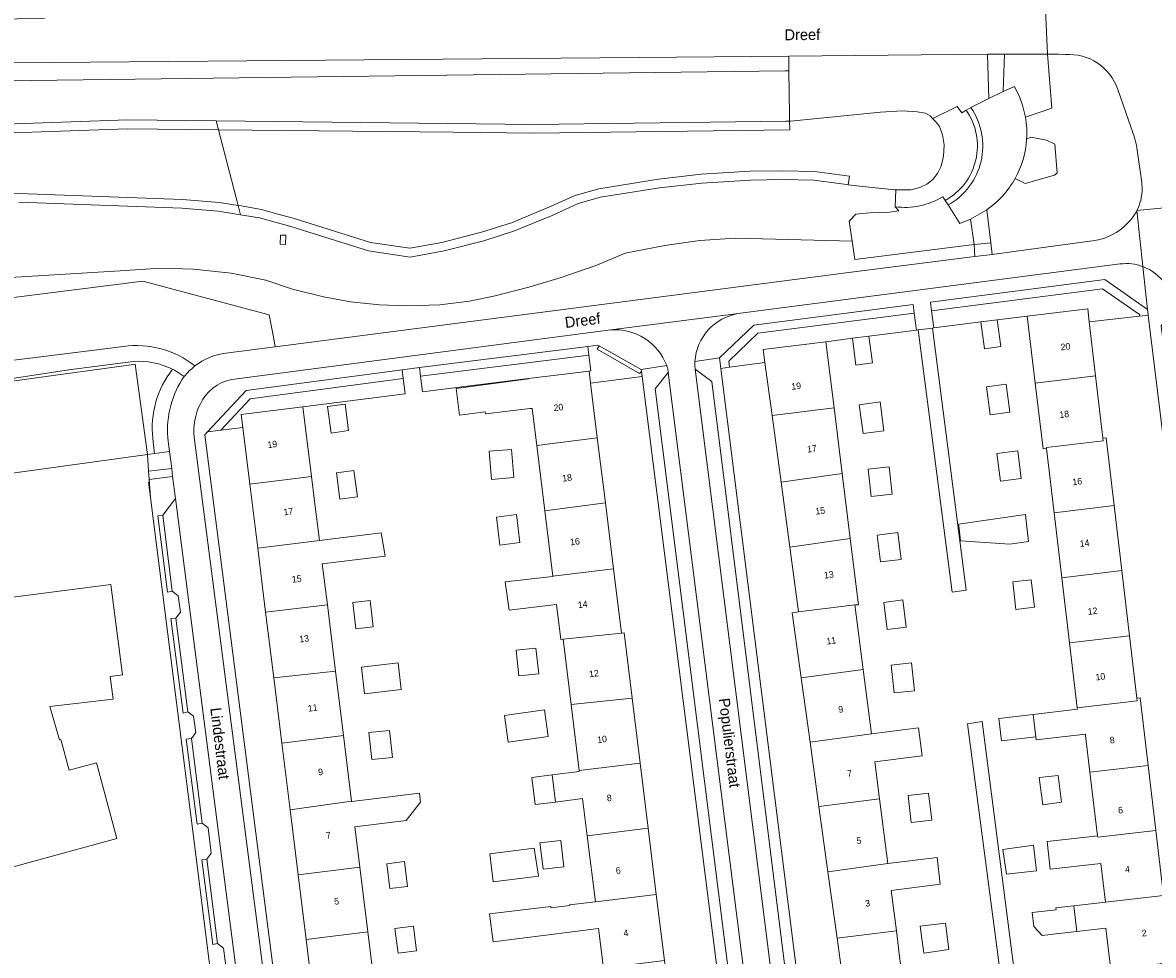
# Model space of a CAD drawing. Header units: metres. Extents: x 151448 to 154749, y 463108 to 465296.
# Tile 67 of 256: x 152587 to 152717, y 463634 to 463740. Entities that reach past the tile are written whole.
import ezdxf
from ezdxf.enums import TextEntityAlignment as Align

# ---------------------------------------------------------------- set-up
doc = ezdxf.new("R2010")
doc.units = ezdxf.units.M
for name, color, linetype, lineweight in [('B-PV-GR-BEPLANTING_CULTUUR_BODEMBEDEKKER-GV', 253, 'Continuous', 9), ('B-PV-GR-GROENVOORZIENING-GV', 253, 'Continuous', 9), ('B-PV-GR-HAAG-GV', 253, 'Continuous', 9), ('B-PV-IE-TERREINAFSCHEIDING_KUNSTMATIG_HEKWERK-G', 253, 'Continuous', 9), ('B-PV-IE-TERREINAFSCHEIDING_KUNSTMATIG_MUUR-G', 253, 'Continuous', 9), ('B-PV-IE-TERREINAFSCHEIDING_KUNSTMATIG_MUUR-GV', 253, 'Continuous', 9), ('B-PV-OG-BEBOUWING-GV', 1, 'Continuous', 9), ('B-PV-OG-BEBOUWING-T18', 2, 'Continuous', 9), ('B-PV-OG-TERREIN_BEGROEID-GV', 253, 'Continuous', 9), ('B-PV-OG-TERREIN_ERF-GV', 253, 'Continuous', 9), ('B-PV-OG-TERREIN_OEVER-GV', 253, 'Continuous', 9), ('B-PV-OG-TOPOGRAFIE-T18', 2, 'Continuous', 9), ('B-PV-OG-WATER-GV', 253, 'Continuous', 9), ('B-PV-OG-WATER_SLOOT-GV', 253, 'Continuous', 9), ('B-PV-VH-GESLOTENVERHARDING-GV', 253, 'Continuous', 9), ('B-PV-VH-GESLOTENVERHARDING_BETON-GV', 253, 'Continuous', 9), ('B-PV-VH-OPENVERHARDING_BETONSTRAATSTEEN-GV', 253, 'Continuous', 9), ('B-PV-VH-OPENVERHARDING_STRAATBAKSTEEN-GV', 253, 'Continuous', 9), ('B-PV-VH-OPENVERHARDING_TEGEL-GV', 253, 'Continuous', 9)]:
    doc.layers.add(name, color=color, linetype=linetype, lineweight=lineweight)
doc.styles.add('Drong', font='txt', dxfattribs={"height": 1.8})

msp = doc.modelspace()

# ---------------------------------------------------------------- linework, layer by layer
at = {"layer": 'B-PV-GR-BEPLANTING_CULTUUR_BODEMBEDEKKER-GV', "flags": 128}
for points in [[(152702.126, 463729.567), (152705.171, 463730.587), (152704.675, 463736.78), (152701.913, 463736.785), (152699.749, 463736.788), (152699.593, 463732.486)], [(152699.593, 463732.486), (152700.86, 463733.052)], [(152700.946, 463722.542), (152702.085, 463721.978), (152705.445, 463722.906), (152705.763, 463723.199), (152705.502, 463726.456), (152704.552, 463726.942), (152702.738, 463727.255), (152702.265, 463727.039)], [(152687.211, 463719.301), (152687.631, 463718.834), (152686.558, 463718.672), (152684.283, 463718.612), (152682.707, 463718.442), (152681.945, 463717.664), (152682.272, 463715.342), (152682.568, 463713.244), (152696.243, 463714.963), (152695.835, 463717.876), (152694.596, 463717.368), (152693.284, 463719.506), (152692.928, 463720.024), (152692.658, 463720.451)], [(152599.937, 463701.579), (152592.552, 463700.614), (152581.279, 463698.925), (152581.307, 463698.692), (152599.976, 463701.248), (152600.132, 463701.269), (152601.547, 463690.931), (152602.375, 463691.044), (152602.172, 463692.754)], [(152602.172, 463692.754), (152602.375, 463691.044), (152604.091, 463691.279), (152603.94, 463692.479), (152603.891, 463692.874)]]:
    msp.add_lwpolyline(points, dxfattribs=at)
at = {"layer": 'B-PV-GR-BEPLANTING_CULTUUR_BODEMBEDEKKER-GV'}
for points in [[(152700.86, 463733.052, -0.0877901), (152702.126, 463729.567)], [(152702.265, 463727.039, -0.1112717), (152700.946, 463722.542)], [(152692.658, 463720.451, -0.1721665), (152687.211, 463719.301)], [(152604.429, 463700.692, 0.1369338), (152599.937, 463701.579)], [(152602.172, 463692.754, -0.1976531), (152604.429, 463700.692)], [(152604.429, 463700.692, 0.1976531), (152602.172, 463692.754)], [(152605.303, 463700.184, 0.0301897), (152604.429, 463700.692)], [(152605.768, 463699.852, 0.0164804), (152605.303, 463700.184)], [(152603.891, 463692.874, -0.1744283), (152605.768, 463699.852)]]:
    msp.add_lwpolyline(points, format="xyb", dxfattribs=at)
at = {"layer": 'B-PV-GR-BEPLANTING_CULTUUR_BODEMBEDEKKER-GV', "flags": 128}
for points in [[(152697.033, 463706.11), (152698.906, 463706.356), (152702.339, 463706.759), (152709.275, 463707.595), (152709.448, 463706.115), (152715.203, 463706.787), (152715.18, 463706.974), (152710.966, 463709.916), (152691.382, 463707.383), (152691.628, 463705.423)], [(152689.394, 463707.103), (152671.476, 463704.811), (152668.158, 463701.627), (152668.246, 463700.929), (152672.294, 463701.474), (152672.094, 463702.962), (152679.27, 463703.851), (152682.316, 463704.241), (152684.189, 463704.487), (152689.66, 463705.172)], [(152632.848, 463699.898), (152633.046, 463698.109), (152638.802, 463698.831), (152641.828, 463699.211), (152645.214, 463699.634), (152652.148, 463700.488), (152652.352, 463700.513), (152652.124, 463702.323)], [(152609.973, 463693.718), (152612.479, 463694.028), (152612.295, 463695.519), (152619.361, 463696.405), (152631.078, 463697.862), (152630.859, 463699.651), (152613.341, 463697.316)], [(152601.681, 463689.02), (152604.333, 463689.345), (152604.091, 463691.279), (152602.375, 463691.044), (152601.547, 463690.931)]]:
    msp.add_lwpolyline(points, close=True, dxfattribs=at)
at = {"layer": 'B-PV-GR-GROENVOORZIENING-GV', "flags": 128}
for points in [[(152716.118, 463707.539), (152711.221, 463710.957), (152691.257, 463708.375), (152691.382, 463707.383), (152710.966, 463709.916), (152715.18, 463706.974), (152715.203, 463706.787), (152716.196, 463706.902)], [(152668.246, 463700.929), (152668.158, 463701.627), (152671.476, 463704.811), (152689.394, 463707.103), (152689.257, 463708.094), (152671.022, 463705.761), (152667.103, 463702.001), (152667.255, 463700.796)], [(152632.738, 463700.892), (152632.848, 463699.898), (152652.124, 463702.323), (152651.999, 463703.315)], [(152653.306, 463703.372), (152653.081, 463702.977), (152657.924, 463700.226), (152658.154, 463700.42), (152658.121, 463700.684)], [(152630.737, 463700.644), (152612.853, 463698.26), (152608.448, 463693.53), (152609.973, 463693.718), (152613.341, 463697.316), (152630.859, 463699.651)]]:
    msp.add_lwpolyline(points, close=True, dxfattribs=at)
at = {"layer": 'B-PV-GR-HAAG-GV', "flags": 128}
for points in [[(152691.257, 463708.375), (152691.382, 463707.383), (152710.966, 463709.916), (152715.18, 463706.974), (152715.203, 463706.787), (152716.196, 463706.902), (152716.118, 463707.539), (152711.221, 463710.957)], [(152667.255, 463700.796), (152668.246, 463700.929), (152668.158, 463701.627), (152671.476, 463704.811), (152689.394, 463707.103), (152689.257, 463708.094), (152671.022, 463705.761), (152667.103, 463702.001)], [(152632.738, 463700.892), (152632.848, 463699.898), (152652.124, 463702.323), (152651.999, 463703.315)], [(152658.154, 463700.42), (152658.121, 463700.684), (152653.306, 463703.372), (152653.081, 463702.977), (152657.924, 463700.226)], [(152630.737, 463700.644), (152612.853, 463698.26), (152608.448, 463693.53), (152609.973, 463693.718), (152613.341, 463697.316), (152630.859, 463699.651)]]:
    msp.add_lwpolyline(points, close=True, dxfattribs=at)
at = {"layer": 'B-PV-IE-TERREINAFSCHEIDING_KUNSTMATIG_HEKWERK-G', "flags": 128}
msp.add_lwpolyline([(152601.893, 463685.994), (152601.666, 463687.781)], dxfattribs=at)
at = {"layer": 'B-PV-IE-TERREINAFSCHEIDING_KUNSTMATIG_MUUR-G', "flags": 128}
for points in [[(152698.906, 463706.356), (152702.339, 463706.759)], [(152679.27, 463703.851), (152682.316, 463704.241)], [(152645.214, 463699.634), (152641.828, 463699.211)], [(152631.078, 463697.862), (152619.361, 463696.405)], [(152638.802, 463698.831), (152633.046, 463698.109)]]:
    msp.add_lwpolyline(points, dxfattribs=at)
at = {"layer": 'B-PV-IE-TERREINAFSCHEIDING_KUNSTMATIG_MUUR-GV'}
for points in [[(152695.322, 463730.372, -0.4485907), (152692.928, 463720.024)], [(152693.284, 463719.506, 0.4400242), (152695.882, 463730.674)]]:
    msp.add_lwpolyline(points, format="xyb", dxfattribs=at)
at = {"layer": 'B-PV-IE-TERREINAFSCHEIDING_KUNSTMATIG_MUUR-GV', "flags": 128}
for points in [[(152695.882, 463730.674), (152695.322, 463730.372)], [(152692.928, 463720.024), (152693.284, 463719.506)]]:
    msp.add_lwpolyline(points, dxfattribs=at)
at = {"layer": 'B-PV-OG-BEBOUWING-GV', "flags": 128}
for points in [[(152709.448, 463706.115), (152709.275, 463707.595), (152702.339, 463706.759), (152703.26, 463699.12), (152710.168, 463699.937)], [(152698.906, 463706.356), (152697.033, 463706.11), (152697.435, 463703.042), (152699.311, 463703.286)], [(152684.189, 463704.487), (152682.316, 463704.241), (152682.718, 463701.173), (152684.594, 463701.417)], [(152672.294, 463701.474), (152673.111, 463695.406), (152680.207, 463696.287), (152679.27, 463703.851), (152672.094, 463702.962)], [(152556.006, 463681.913), (152583.65, 463685.696), (152583.288, 463688.433), (152601.547, 463690.931), (152600.132, 463701.269), (152599.976, 463701.248), (152581.307, 463698.692), (152581.556, 463696.249), (152554.146, 463692.824), (152554.144, 463692.824), (152555.609, 463681.859)], [(152646.157, 463691.983), (152653.088, 463692.859), (152652.318, 463699.111), (152652.148, 463700.488), (152645.214, 463699.634), (152645.221, 463699.58), (152636.92, 463698.48), (152637.298, 463695.426), (152640.244, 463695.804), (152640.298, 463695.588), (152645.379, 463696.182), (152645.635, 463696.213)], [(152697.654, 463698.679), (152698.077, 463695.481), (152700.359, 463695.783), (152699.937, 463698.981)], [(152711.001, 463692.798), (152710.168, 463699.937), (152703.26, 463699.12), (152704.167, 463691.591), (152704.547, 463691.636), (152704.537, 463691.719), (152711.037, 463692.487)], [(152612.479, 463694.028), (152613.283, 463687.535), (152620.349, 463688.409), (152619.361, 463696.405), (152612.295, 463695.519)], [(152622.179, 463696.419), (152622.584, 463693.395), (152624.604, 463693.666), (152624.199, 463696.69)], [(152685.924, 463693.653), (152685.472, 463696.965), (152683.074, 463696.637), (152683.527, 463693.325)], [(152680.207, 463696.287), (152673.111, 463695.406), (152674.139, 463687.765), (152681.142, 463688.741)], [(152653.088, 463692.859), (152646.157, 463691.983), (152647.079, 463684.495), (152654.008, 463685.389)], [(152711.001, 463692.798), (152711.037, 463692.487), (152704.537, 463691.719), (152704.547, 463691.636), (152705.419, 463684.271), (152712.299, 463685.084), (152711.387, 463692.843)], [(152640.971, 463688.074), (152643.525, 463688.296), (152643.244, 463691.521), (152640.69, 463691.298)], [(152701.253, 463691.35), (152698.858, 463691.049), (152699.258, 463687.871), (152701.653, 463688.172)], [(152623.194, 463688.832), (152623.599, 463685.808), (152625.619, 463686.079), (152625.215, 463689.103)], [(152682.061, 463681.324), (152681.142, 463688.741), (152674.139, 463687.765), (152675.143, 463680.311)], [(152684.133, 463689.265), (152684.475, 463686.121), (152686.872, 463686.383), (152686.529, 463689.527)], [(152613.283, 463687.535), (152614.189, 463680.206), (152621.257, 463681.08), (152620.699, 463685.586), (152620.349, 463688.409)], [(152648, 463677.02), (152654.936, 463677.857), (152654.008, 463685.389), (152647.079, 463684.495)], [(152713.174, 463677.636), (152712.299, 463685.084), (152705.419, 463684.271), (152706.3, 463676.823)], [(152643.837, 463684.046), (152641.527, 463683.771), (152641.907, 463680.571), (152644.217, 463680.845)], [(152694.469, 463682.95), (152694.49, 463682.78), (152694.699, 463681.058), (152700.334, 463680.679), (152702.496, 463680.976), (152702.191, 463683.659), (152702.145, 463684.057)], [(152621.257, 463681.08), (152614.189, 463680.206), (152615.095, 463672.884), (152622.168, 463673.71), (152621.586, 463678.415), (152628.778, 463679.308), (152628.339, 463681.955)], [(152682.061, 463681.324), (152675.143, 463680.311), (152676.139, 463672.909), (152682.599, 463673.725), (152683.002, 463673.729)], [(152685.136, 463681.716), (152685.51, 463678.632), (152687.887, 463678.92), (152687.513, 463682.004)], [(152649.161, 463669.777), (152655.846, 463670.467), (152654.936, 463677.857), (152648, 463677.02), (152648.005, 463676.98), (152647.656, 463676.937), (152642.548, 463676.343), (152643.007, 463673.1), (152648.061, 463673.721), (152648.401, 463673.763), (152648.896, 463669.745)], [(152714.05, 463670.187), (152713.174, 463677.636), (152706.3, 463676.823), (152707.182, 463669.375)], [(152700.68, 463676.347), (152701.022, 463673.195), (152703.157, 463673.448), (152702.784, 463676.596)], [(152686.292, 463670.893), (152688.484, 463671.172), (152688.088, 463674.283), (152685.898, 463674.004)], [(152615.095, 463672.884), (152616.027, 463665.347), (152623.105, 463666.128), (152622.168, 463673.71)], [(152625.439, 463670.971), (152627.404, 463671.19), (152627.066, 463674.217), (152625.102, 463673.998)], [(152682.599, 463673.725), (152676.139, 463672.909), (152675.403, 463672.81), (152676.433, 463665.373), (152683.54, 463666.33)], [(152649.161, 463669.777), (152650.082, 463662.298), (152657.078, 463663.034), (152656.158, 463670.505), (152655.846, 463670.467)], [(152714.05, 463670.187), (152707.182, 463669.375), (152708.063, 463661.927), (152714.926, 463662.739), (152714.893, 463663.018)], [(152643.788, 463668.522), (152644.103, 463665.573), (152646.375, 463665.815), (152646.06, 463668.764)], [(152630.273, 463667.06), (152626.059, 463666.565), (152626.415, 463663.539), (152630.628, 463664.034)], [(152686.736, 463666.82), (152687.096, 463663.627), (152689.438, 463663.891), (152689.078, 463667.084)], [(152623.105, 463666.128), (152616.027, 463665.347), (152616.949, 463657.893), (152624.016, 463658.762)], [(152677.457, 463657.981), (152684.478, 463658.953), (152683.54, 463666.33), (152676.433, 463665.373)], [(152657.078, 463663.034), (152650.082, 463662.298), (152651.013, 463654.741), (152657.995, 463655.589)], [(152709.523, 463654.548), (152716.187, 463655.336), (152715.274, 463663.063), (152714.893, 463663.018), (152714.926, 463662.739), (152708.063, 463661.927), (152708.081, 463661.777), (152703.011, 463661.177), (152703.314, 463658.612), (152703.356, 463658.258), (152709.004, 463658.927), (152709.025, 463658.752)], [(152642.878, 463658.012), (152647.472, 463658.656), (152647.047, 463661.685), (152642.454, 463661.041)], [(152703.314, 463658.612), (152703.011, 463661.177), (152699.082, 463660.712), (152699.382, 463658.147)], [(152624.948, 463651.223), (152624.016, 463658.762), (152616.949, 463657.893), (152617.893, 463650.26)], [(152627.261, 463656.005), (152629.619, 463656.256), (152629.292, 463659.339), (152626.934, 463659.089)], [(152678.476, 463650.622), (152685.427, 463651.489), (152684.885, 463655.755), (152688.483, 463656.213), (152690.291, 463656.443), (152689.884, 463659.641), (152684.478, 463658.953), (152677.457, 463657.981)], [(152658.91, 463648.166), (152657.995, 463655.589), (152651.013, 463654.741), (152651.026, 463654.633), (152647.919, 463654.238), (152648.312, 463651.142), (152651.408, 463651.534), (152651.931, 463647.285)], [(152709.523, 463654.548), (152710.386, 463647.252), (152710.404, 463647.1), (152717.068, 463647.887), (152716.187, 463655.336)], [(152648.312, 463651.142), (152647.919, 463654.238), (152645.581, 463653.941), (152645.974, 463650.846)], [(152706.241, 463651.111), (152705.89, 463654.189), (152703.707, 463653.94), (152704.112, 463650.832)], [(152617.893, 463650.26), (152618.813, 463642.823), (152625.879, 463643.697), (152625.311, 463648.288), (152631.2, 463649.016), (152632.837, 463651.138), (152632.711, 463652.158), (152624.951, 463651.198), (152624.948, 463651.223)], [(152685.427, 463651.489), (152678.476, 463650.622), (152679.512, 463643.138), (152686.369, 463644.088)], [(152689.044, 463648.78), (152691.395, 463649.055), (152691.033, 463652.155), (152688.682, 463651.88)], [(152659.848, 463640.547), (152658.91, 463648.166), (152651.931, 463647.285), (152652.864, 463639.714)], [(152704.611, 463646.64), (152704.973, 463643.453), (152710.422, 463644.071), (152710.758, 463644.111), (152711.282, 463639.685), (152717.949, 463640.439), (152717.068, 463647.887), (152710.404, 463647.1), (152710.386, 463647.252), (152709.774, 463647.179)], [(152640.785, 463645.196), (152641.163, 463642.006), (152646.355, 463642.641), (152645.867, 463645.843)], [(152648.917, 463646.741), (152646.517, 463646.486), (152646.586, 463645.933), (152646.895, 463643.459), (152649.239, 463643.708)], [(152703.071, 463646.216), (152699.53, 463645.695), (152699.962, 463642.884), (152703.405, 463643.275)], [(152679.512, 463643.138), (152680.56, 463635.57), (152687.346, 463636.405), (152686.758, 463641.024), (152692.347, 463641.735), (152692.002, 463644.804), (152686.369, 463644.088)], [(152618.813, 463642.823), (152619.732, 463635.395), (152626.798, 463636.269), (152625.879, 463643.697)], [(152629.338, 463641.232), (152631.357, 463641.482), (152631.005, 463644.331), (152628.982, 463644.081)], [(152660.779, 463632.992), (152659.848, 463640.547), (152652.864, 463639.714), (152649.921, 463639.381), (152649.934, 463639.279), (152647.769, 463639.009), (152647.746, 463639.197), (152640.748, 463638.325), (152641.145, 463635.139), (152653.242, 463636.646), (152653.799, 463632.124)], [(152711.282, 463639.685), (152707.661, 463639.26), (152708, 463636.325), (152711.342, 463636.711), (152711.917, 463631.944), (152712.016, 463631.956), (152718.854, 463632.781), (152717.949, 463640.439)], [(152705.954, 463636.089), (152708, 463636.325), (152707.661, 463639.26), (152705.617, 463639.02), (152705.642, 463638.798), (152702.907, 463638.484), (152703.094, 463636.885), (152704.04, 463635.869)], [(152630.265, 463633.83), (152632.363, 463634.09), (152632.03, 463636.917), (152629.911, 463636.655)], [(152690.062, 463636.912), (152690.495, 463633.847), (152693.366, 463634.252), (152692.988, 463637.279)], [(152620.662, 463627.877), (152627.719, 463628.818), (152626.798, 463636.269), (152619.732, 463635.395)], [(152681.609, 463627.997), (152688.31, 463628.823), (152687.721, 463633.456), (152687.346, 463636.405), (152680.56, 463635.57)]]:
    msp.add_lwpolyline(points, close=True, dxfattribs=at)
msp.add_lwpolyline([(152583.287, 463642.934), (152588.7, 463644.407), (152598.068, 463646.957), (152595.974, 463654.651), (152595.71, 463655.622), (152592.584, 463654.772), (152591.628, 463658.288), (152591.484, 463658.248), (152590.361, 463662.087), (152597.626, 463662.9), (152597.289, 463665.519), (152598.708, 463665.701), (152597.379, 463676.046), (152569.885, 463672.515)], dxfattribs=at)
at = {"layer": 'B-PV-OG-TERREIN_BEGROEID-GV', "flags": 128}
for points in [[(152543.544, 463733.195), (152674.62, 463734.857), (152675.041, 463734.862), (152675.021, 463736.543), (152657.876, 463736.398), (152541.034, 463735.411)], [(152706.675, 463736.723), (152705.947, 463736.791), (152704.675, 463736.78), (152705.171, 463730.587), (152702.126, 463729.567)], [(152536.927, 463734.854), (152542.061, 463708.044), (152558.753, 463708.818), (152559.257, 463705.53), (152601.032, 463710.774), (152615.512, 463706.926), (152615.981, 463704.382), (152616.19, 463703.252)], [(152714.235, 463728.327), (152712.697, 463732.746)], [(152702.265, 463727.039), (152702.738, 463727.255), (152704.552, 463726.942), (152705.502, 463726.456), (152705.763, 463723.199), (152705.445, 463722.906), (152702.085, 463721.978), (152700.946, 463722.542)], [(152715.445, 463722.08), (152714.896, 463726.062)], [(152697.701, 463718.955), (152698.161, 463715.159), (152698.303, 463713.851), (152706.423, 463714.959), (152710.08, 463715.436)], [(152714.837, 463718.723), (152714.908, 463718.873)], [(152616.19, 463703.252), (152682.759, 463711.888), (152696.316, 463713.607), (152696.243, 463714.963), (152682.568, 463713.244), (152682.272, 463715.342), (152673.491, 463715.58), (152668.881, 463715.703), (152664.824, 463715.43), (152660.816, 463714.878), (152656.28, 463713.972), (152653.022, 463712.616), (152648.943, 463711.2), (152645.261, 463710.09), (152641.389, 463709.092), (152638.456, 463708.506), (152635.065, 463708.06), (152631.26, 463707.944), (152628.124, 463708.064), (152624.799, 463708.423), (152621.725, 463708.984), (152618.168, 463709.876), (152615.122, 463710.887), (152611.13, 463711.692), (152606.819, 463712.155), (152603.07, 463712.286), (152598.422, 463711.961), (152575.751, 463710.587)], [(152610.547, 463702.52), (152616.19, 463703.252), (152615.981, 463704.382), (152615.512, 463706.926), (152601.032, 463710.774), (152559.257, 463705.53), (152558.753, 463708.818), (152542.061, 463708.044), (152543.848, 463698.712), (152545.986, 463699.111), (152546.402, 463697.181), (152544.253, 463696.792), (152544.355, 463696.384)], [(152544.355, 463696.384), (152569.728, 463699.606), (152569.179, 463703.316), (152577.137, 463704.395), (152577.645, 463700.65), (152598.805, 463703.299)], [(152610.642, 463631.517), (152610.261, 463634.399), (152609.573, 463634.924), (152609.05, 463634.828), (152607.805, 463644.533), (152608.347, 463644.591), (152608.875, 463645.29), (152608.508, 463648.192), (152607.837, 463648.724), (152607.268, 463648.597), (152606.011, 463658.338), (152606.606, 463658.396), (152607.1, 463659.094), (152606.845, 463660.975), (152606.199, 463661.458), (152605.641, 463661.329), (152604.255, 463672.145), (152604.809, 463672.184), (152605.327, 463672.877), (152605.068, 463674.743), (152604.396, 463675.275), (152603.847, 463675.155), (152602.731, 463683.928), (152603.318, 463683.971), (152604.768, 463685.885), (152604.42, 463688.415), (152601.746, 463688.087), (152601.893, 463685.994), (152607.17, 463644.472), (152608.414, 463634.685), (152610.87, 463615.359)]]:
    msp.add_lwpolyline(points, dxfattribs=at)
at = {"layer": 'B-PV-OG-TERREIN_BEGROEID-GV'}
for points in [[(152712.697, 463732.746, 0.3411612), (152706.675, 463736.723)], [(152702.126, 463729.567, -0.0597245), (152702.265, 463727.039)], [(152714.896, 463726.062, 0.0445352), (152714.235, 463728.327)], [(152700.946, 463722.542, -0.114745), (152697.701, 463718.955)], [(152715.335, 463720.03, 0.091705), (152715.445, 463722.08)], [(152714.908, 463718.873, 0.0390039), (152715.335, 463720.03)], [(152710.08, 463715.436, 0.2188047), (152714.837, 463718.723)], [(152598.805, 463703.299, -0.208354), (152606.998, 463701.068)], [(152606.998, 463701.068, -0.1414105), (152610.547, 463702.52)]]:
    msp.add_lwpolyline(points, format="xyb", dxfattribs=at)
at = {"layer": 'B-PV-OG-TERREIN_ERF-GV', "flags": 128}
for points in [[(152711.917, 463631.944), (152711.342, 463636.711), (152708, 463636.325), (152705.954, 463636.089), (152704.04, 463635.869), (152703.094, 463636.885), (152702.907, 463638.484), (152705.642, 463638.798), (152705.617, 463639.02), (152707.661, 463639.26), (152711.282, 463639.685), (152710.758, 463644.111), (152710.422, 463644.071), (152704.973, 463643.453), (152704.611, 463646.64), (152709.774, 463647.179), (152710.386, 463647.252), (152709.523, 463654.548), (152709.025, 463658.752), (152709.004, 463658.927), (152703.356, 463658.258), (152703.314, 463658.612), (152699.382, 463658.147), (152699.082, 463660.712), (152703.011, 463661.177), (152708.081, 463661.777), (152708.063, 463661.927), (152707.182, 463669.375), (152706.3, 463676.823), (152705.419, 463684.271), (152704.547, 463691.636), (152704.167, 463691.591), (152703.26, 463699.12), (152702.339, 463706.759), (152698.906, 463706.356), (152699.311, 463703.286), (152697.435, 463703.042), (152697.033, 463706.11), (152691.628, 463705.423), (152691.489, 463705.405), (152695.342, 463675.387), (152693.725, 463675.182), (152689.84, 463705.195), (152689.66, 463705.172), (152684.189, 463704.487), (152684.594, 463701.417), (152682.718, 463701.173), (152682.316, 463704.241), (152679.27, 463703.851), (152680.207, 463696.287), (152681.142, 463688.741), (152682.061, 463681.324), (152683.002, 463673.729), (152682.599, 463673.725), (152683.54, 463666.33), (152684.478, 463658.953), (152689.884, 463659.641), (152690.291, 463656.443), (152688.483, 463656.213), (152684.885, 463655.755), (152685.427, 463651.489), (152686.369, 463644.088), (152692.002, 463644.804), (152692.347, 463641.735), (152686.758, 463641.024), (152687.346, 463636.405), (152687.721, 463633.456)], [(152653.799, 463632.124), (152653.242, 463636.646), (152641.145, 463635.139), (152640.748, 463638.325), (152647.746, 463639.197), (152647.769, 463639.009), (152649.934, 463639.279), (152649.921, 463639.381), (152652.864, 463639.714), (152651.931, 463647.285), (152651.408, 463651.534), (152648.312, 463651.142), (152645.974, 463650.846), (152645.581, 463653.941), (152647.919, 463654.238), (152651.026, 463654.633), (152651.013, 463654.741), (152650.082, 463662.298), (152649.161, 463669.777), (152648.896, 463669.745), (152648.401, 463673.763), (152648.061, 463673.721), (152643.007, 463673.1), (152642.548, 463676.343), (152647.656, 463676.937), (152648.005, 463676.98), (152648, 463677.02), (152647.079, 463684.495), (152646.157, 463691.983), (152645.635, 463696.213), (152645.379, 463696.182), (152640.298, 463695.588), (152640.244, 463695.804), (152637.298, 463695.426), (152636.92, 463698.48), (152645.221, 463699.58), (152645.214, 463699.634), (152641.828, 463699.211), (152638.802, 463698.831), (152633.046, 463698.109), (152632.848, 463699.898), (152632.738, 463700.892), (152630.737, 463700.644), (152630.859, 463699.651), (152631.078, 463697.862), (152619.361, 463696.405), (152620.349, 463688.409), (152620.699, 463685.586), (152621.257, 463681.08), (152628.339, 463681.955), (152628.778, 463679.308), (152621.586, 463678.415), (152622.168, 463673.71), (152623.105, 463666.128), (152624.016, 463658.762), (152624.948, 463651.223), (152624.951, 463651.198), (152632.711, 463652.158), (152632.837, 463651.138), (152631.2, 463649.016), (152625.311, 463648.288), (152625.879, 463643.697), (152626.798, 463636.269), (152627.719, 463628.818)], [(152601.547, 463690.931), (152583.288, 463688.433), (152583.65, 463685.696), (152556.006, 463681.913), (152555.609, 463681.859), (152556.035, 463677.371), (152555.852, 463677.346), (152557.838, 463662.655), (152558.399, 463658.508), (152558.482, 463657.895), (152555.992, 463657.044), (152555.587, 463656.905), (152556.166, 463654.881), (152557.413, 463650.662), (152559.233, 463644.401), (152561.609, 463636.226), (152569.495, 463614.016)], [(152571.978, 463610.17), (152573.218, 463608.737), (152575.908, 463609.085), (152587.119, 463610.537), (152587.281, 463610.533), (152591.369, 463611.09), (152591.372, 463611.08), (152611.097, 463613.608), (152610.87, 463615.359), (152608.414, 463634.685), (152607.17, 463644.472), (152601.893, 463685.994), (152601.746, 463688.087), (152601.681, 463689.02), (152601.547, 463690.931)], [(152569.885, 463672.515), (152597.379, 463676.046), (152598.708, 463665.701), (152597.289, 463665.519), (152597.626, 463662.9), (152590.361, 463662.087), (152591.484, 463658.248), (152591.628, 463658.288), (152592.584, 463654.772), (152595.71, 463655.622), (152595.974, 463654.651), (152598.068, 463646.957), (152588.7, 463644.407), (152583.287, 463642.934)], [(152699.422, 463630.173), (152695.491, 463660.099), (152697.19, 463660.371), (152701.041, 463630.377)]]:
    msp.add_lwpolyline(points, dxfattribs=at)
for points in [[(152710.168, 463699.937), (152711.001, 463692.798), (152711.387, 463692.843), (152712.299, 463685.084), (152713.174, 463677.636), (152714.05, 463670.187), (152714.893, 463663.018), (152715.274, 463663.063), (152716.187, 463655.336), (152717.068, 463647.887), (152717.949, 463640.439), (152718.854, 463632.781), (152724.192, 463633.425), (152725.185, 463633.545), (152716.196, 463706.902), (152715.203, 463706.787), (152709.448, 463706.115)], [(152673.111, 463695.406), (152672.294, 463701.474), (152668.246, 463700.929), (152667.255, 463700.796), (152676.491, 463627.348), (152677.483, 463627.474), (152681.609, 463627.997), (152680.56, 463635.57), (152679.512, 463643.138), (152678.476, 463650.622), (152677.457, 463657.981), (152676.433, 463665.373), (152675.403, 463672.81), (152676.139, 463672.909), (152675.143, 463680.311), (152674.139, 463687.765)], [(152657.995, 463655.589), (152658.91, 463648.166), (152659.848, 463640.547), (152660.779, 463632.992), (152661.705, 463625.473), (152666.539, 463626.086), (152667.531, 463626.212), (152658.226, 463699.849), (152652.318, 463699.111), (152653.088, 463692.859), (152654.008, 463685.389), (152654.936, 463677.857), (152655.846, 463670.467), (152656.158, 463670.505), (152657.078, 463663.034)], [(152697.654, 463698.679), (152699.937, 463698.981), (152700.359, 463695.783), (152698.077, 463695.481)], [(152622.179, 463696.419), (152624.199, 463696.69), (152624.604, 463693.666), (152622.584, 463693.395)], [(152685.924, 463693.653), (152683.527, 463693.325), (152683.074, 463696.637), (152685.472, 463696.965)], [(152616.027, 463665.347), (152615.095, 463672.884), (152614.189, 463680.206), (152613.283, 463687.535), (152612.479, 463694.028), (152609.973, 463693.718), (152608.448, 463693.53), (152608.119, 463693.176), (152617.571, 463619.572), (152618.56, 463619.723), (152621.613, 463620.188), (152620.662, 463627.877), (152619.732, 463635.395), (152618.813, 463642.823), (152617.893, 463650.26), (152616.949, 463657.893)], [(152640.971, 463688.074), (152640.69, 463691.298), (152643.244, 463691.521), (152643.525, 463688.296)], [(152701.253, 463691.35), (152701.653, 463688.172), (152699.258, 463687.871), (152698.858, 463691.049)], [(152623.194, 463688.832), (152625.215, 463689.103), (152625.619, 463686.079), (152623.599, 463685.808)], [(152684.133, 463689.265), (152686.529, 463689.527), (152686.872, 463686.383), (152684.475, 463686.121)], [(152643.837, 463684.046), (152644.217, 463680.845), (152641.907, 463680.571), (152641.527, 463683.771)], [(152694.469, 463682.95), (152702.145, 463684.057), (152702.191, 463683.659), (152702.496, 463680.976), (152700.334, 463680.679), (152694.699, 463681.058), (152694.49, 463682.78)], [(152685.136, 463681.716), (152687.513, 463682.004), (152687.887, 463678.92), (152685.51, 463678.632)], [(152700.68, 463676.347), (152702.784, 463676.596), (152703.157, 463673.448), (152701.022, 463673.195)], [(152686.292, 463670.893), (152685.898, 463674.004), (152688.088, 463674.283), (152688.484, 463671.172)], [(152625.439, 463670.971), (152625.102, 463673.998), (152627.066, 463674.217), (152627.404, 463671.19)], [(152643.788, 463668.522), (152646.06, 463668.764), (152646.375, 463665.815), (152644.103, 463665.573)], [(152630.273, 463667.06), (152630.628, 463664.034), (152626.415, 463663.539), (152626.059, 463666.565)], [(152686.736, 463666.82), (152689.078, 463667.084), (152689.438, 463663.891), (152687.096, 463663.627)], [(152642.878, 463658.012), (152642.454, 463661.041), (152647.047, 463661.685), (152647.472, 463658.656)], [(152627.261, 463656.005), (152626.934, 463659.089), (152629.292, 463659.339), (152629.619, 463656.256)], [(152705.89, 463654.189), (152706.241, 463651.111), (152704.112, 463650.832), (152703.707, 463653.94)], [(152689.044, 463648.78), (152688.682, 463651.88), (152691.033, 463652.155), (152691.395, 463649.055)], [(152640.785, 463645.196), (152645.867, 463645.843), (152646.355, 463642.641), (152641.163, 463642.006)], [(152649.239, 463643.708), (152646.895, 463643.459), (152646.586, 463645.933), (152646.517, 463646.486), (152648.917, 463646.741)], [(152703.405, 463643.275), (152699.962, 463642.884), (152699.53, 463645.695), (152703.071, 463646.216)], [(152628.982, 463644.081), (152631.005, 463644.331), (152631.357, 463641.482), (152629.338, 463641.232)], [(152629.911, 463636.655), (152632.03, 463636.917), (152632.363, 463634.09), (152630.265, 463633.83)], [(152690.495, 463633.847), (152690.062, 463636.912), (152692.988, 463637.279), (152693.366, 463634.252)]]:
    msp.add_lwpolyline(points, close=True, dxfattribs=at)
at = {"layer": 'B-PV-OG-TERREIN_OEVER-GV', "flags": 128}
for points in [[(152697.924, 463731.69), (152697.788, 463736.779), (152675.021, 463736.543), (152675.041, 463734.862), (152675.103, 463729.868), (152675.112, 463729.112), (152675.21, 463729.113), (152685.525, 463730.114), (152688.011, 463730.271), (152689.733, 463730.159), (152690.664, 463730.009), (152691.206, 463729.708), (152691.513, 463729.387), (152691.604, 463729.433), (152694.294, 463730.796), (152694.846, 463730.069), (152695.322, 463730.372), (152695.882, 463730.674)], [(152617.414, 463716.035), (152617.369, 463714.986), (152616.761, 463715.012), (152616.806, 463716.061)]]:
    msp.add_lwpolyline(points, close=True, dxfattribs=at)
for points in [[(152547.606, 463727.433), (152599.277, 463729.236), (152609.443, 463729.125), (152645.826, 463728.727), (152674.696, 463729.106), (152675.112, 463729.112), (152675.103, 463729.868), (152675.041, 463734.862), (152674.62, 463734.857), (152543.544, 463733.195)], [(152575.751, 463710.587), (152598.422, 463711.961), (152603.07, 463712.286), (152606.819, 463712.155), (152611.13, 463711.692), (152615.122, 463710.887), (152618.168, 463709.876), (152621.725, 463708.984), (152624.799, 463708.423), (152628.124, 463708.064), (152631.26, 463707.944), (152635.065, 463708.06), (152638.456, 463708.506), (152641.389, 463709.092), (152645.261, 463710.09), (152648.943, 463711.2), (152653.022, 463712.616), (152656.28, 463713.972), (152660.816, 463714.878), (152664.824, 463715.43), (152668.881, 463715.703), (152673.491, 463715.58), (152682.272, 463715.342), (152681.945, 463717.664), (152682.707, 463718.442), (152684.283, 463718.612), (152686.558, 463718.672), (152687.631, 463718.834), (152687.211, 463719.301), (152687.298, 463721.25), (152687.132, 463721.252), (152683.149, 463721.646), (152681.84, 463721.821), (152681.349, 463721.887), (152677.882, 463722.351), (152674.279, 463722.428), (152670.627, 463722.358), (152665.073, 463722.021), (152660.204, 463721.467), (152653.464, 463720.388), (152650.899, 463719.659), (152647.927, 463718.316), (152643.604, 463716.535), (152640.093, 463715.418), (152635.538, 463714.247), (152631.644, 463713.536), (152626.865, 463714.242), (152617.971, 463717.034), (152614.399, 463718.017), (152612.223, 463718.377), (152609.652, 463718.802), (152605.506, 463719.122), (152586.813, 463719.809)]]:
    msp.add_lwpolyline(points, dxfattribs=at)
at = {"layer": 'B-PV-OG-WATER-GV', "flags": 128}
for points in [[(152691.513, 463729.387), (152691.206, 463729.708), (152690.664, 463730.009), (152689.733, 463730.159), (152688.011, 463730.271), (152685.525, 463730.114), (152675.21, 463729.113), (152675.112, 463729.112), (152675.125, 463728.112), (152645.828, 463727.727), (152636.559, 463727.828), (152609.703, 463728.122), (152611.945, 463719.45), (152612.275, 463719.398), (152614.628, 463718.992), (152616.645, 463718.411), (152618.247, 463717.995), (152627.091, 463715.219), (152631.625, 463714.549), (152635.289, 463715.216), (152639.825, 463716.382), (152643.257, 463717.474), (152647.546, 463719.241), (152650.556, 463720.601), (152653.244, 463721.365), (152660.087, 463722.46), (152664.976, 463723.017), (152670.595, 463723.358), (152674.281, 463723.428), (152677.956, 463723.35), (152681.973, 463722.812), (152681.84, 463721.821), (152683.149, 463721.646), (152687.132, 463721.252), (152687.298, 463721.25), (152688.997, 463721.227), (152690.015, 463721.489), (152690.837, 463721.872), (152691.528, 463722.438), (152692.045, 463723.092), (152692.468, 463723.948), (152692.728, 463725.094), (152692.809, 463726.395), (152692.629, 463727.536), (152692.289, 463728.481), (152692.193, 463728.6), (152691.82, 463729.065)], [(152681.349, 463721.887), (152681.84, 463721.821), (152681.973, 463722.812), (152677.956, 463723.35), (152674.281, 463723.428), (152670.595, 463723.358), (152664.976, 463723.017), (152660.087, 463722.46), (152653.244, 463721.365), (152650.556, 463720.601), (152647.546, 463719.241), (152643.257, 463717.474), (152639.825, 463716.382), (152635.289, 463715.216), (152631.625, 463714.549), (152627.091, 463715.219), (152618.247, 463717.995), (152616.645, 463718.411), (152614.628, 463718.992), (152612.275, 463719.398), (152611.945, 463719.45), (152612.223, 463718.377), (152614.399, 463718.017), (152617.971, 463717.034), (152626.865, 463714.242), (152631.644, 463713.536), (152635.538, 463714.247), (152640.093, 463715.418), (152643.604, 463716.535), (152647.927, 463718.316), (152650.899, 463719.659), (152653.464, 463720.388), (152660.204, 463721.467), (152665.073, 463722.021), (152670.627, 463722.358), (152674.279, 463722.428), (152677.882, 463722.351)]]:
    msp.add_lwpolyline(points, close=True, dxfattribs=at)
at = {"layer": 'B-PV-OG-WATER_SLOOT-GV', "flags": 128}
for points in [[(152547.775, 463726.439), (152599.279, 463728.236), (152609.703, 463728.122), (152609.443, 463729.125), (152599.277, 463729.236), (152547.606, 463727.433)], [(152586.813, 463719.809), (152605.506, 463719.122), (152609.652, 463718.802), (152612.223, 463718.377), (152611.945, 463719.45), (152609.774, 463719.795), (152605.57, 463720.12), (152586.82, 463720.809)]]:
    msp.add_lwpolyline(points, dxfattribs=at)
for points in [[(152675.112, 463729.112), (152674.696, 463729.106), (152645.826, 463728.727), (152609.443, 463729.125), (152609.703, 463728.122), (152636.559, 463727.828), (152645.828, 463727.727), (152675.125, 463728.112)], [(152611.945, 463719.45), (152609.703, 463728.122), (152599.279, 463728.236), (152547.775, 463726.439), (152546.818, 463726.142), (152546.007, 463725.742), (152545.379, 463725.371), (152544.758, 463724.824), (152544.581, 463724.637), (152544.913, 463721.587), (152545.082, 463721.16), (152545.552, 463720.456), (152545.814, 463720.213), (152546.499, 463719.696), (152547.271, 463719.304), (152547.755, 463719.088), (152548.065, 463719.015), (152581.56, 463720.831), (152583.386, 463720.856), (152586.82, 463720.809), (152605.57, 463720.12), (152609.774, 463719.795)]]:
    msp.add_lwpolyline(points, close=True, dxfattribs=at)
at = {"layer": 'B-PV-VH-GESLOTENVERHARDING-GV', "flags": 128}
for points in [[(152697.788, 463736.779), (152697.924, 463731.69), (152699.593, 463732.486), (152699.749, 463736.788)], [(152698.161, 463715.159), (152697.701, 463718.955), (152695.835, 463717.876), (152696.243, 463714.963)]]:
    msp.add_lwpolyline(points, close=True, dxfattribs=at)
at = {"layer": 'B-PV-VH-GESLOTENVERHARDING_BETON-GV', "flags": 128}
msp.add_lwpolyline([(152617.414, 463716.035), (152616.806, 463716.061), (152616.761, 463715.012), (152617.369, 463714.986)], close=True, dxfattribs=at)
at = {"layer": 'B-PV-VH-OPENVERHARDING_BETONSTRAATSTEEN-GV', "flags": 128}
for points in [[(152700.86, 463733.052), (152699.593, 463732.486), (152697.924, 463731.69)], [(152697.924, 463731.69), (152695.882, 463730.674)], [(152695.322, 463730.372), (152694.846, 463730.069), (152694.294, 463730.796), (152691.604, 463729.433), (152691.513, 463729.387), (152691.82, 463729.065), (152692.193, 463728.6), (152692.289, 463728.481), (152692.629, 463727.536), (152692.809, 463726.395), (152692.728, 463725.094), (152692.468, 463723.948), (152692.045, 463723.092), (152691.528, 463722.438), (152690.837, 463721.872), (152690.015, 463721.489), (152688.997, 463721.227), (152687.298, 463721.25), (152687.211, 463719.301)], [(152692.658, 463720.451), (152692.928, 463720.024)], [(152693.284, 463719.506), (152694.596, 463717.368), (152695.835, 463717.876), (152697.701, 463718.955)]]:
    msp.add_lwpolyline(points, dxfattribs=at)
at = {"layer": 'B-PV-VH-OPENVERHARDING_BETONSTRAATSTEEN-GV'}
for points in [[(152702.126, 463729.567, 0.0877901), (152700.86, 463733.052)], [(152692.928, 463720.024, 0.4485907), (152695.322, 463730.372)], [(152695.882, 463730.674, -0.4400242), (152693.284, 463719.506)], [(152702.265, 463727.039, 0.0597245), (152702.126, 463729.567)], [(152700.946, 463722.542, 0.1112717), (152702.265, 463727.039)], [(152697.701, 463718.955, 0.114745), (152700.946, 463722.542)], [(152687.211, 463719.301, 0.1721665), (152692.658, 463720.451)]]:
    msp.add_lwpolyline(points, format="xyb", dxfattribs=at)
at = {"layer": 'B-PV-VH-OPENVERHARDING_BETONSTRAATSTEEN-GV', "flags": 128}
for points in [[(152698.303, 463713.851), (152698.161, 463715.159), (152696.243, 463714.963), (152696.316, 463713.607)], [(152652.124, 463702.323), (152652.352, 463700.513), (152652.148, 463700.488), (152652.318, 463699.111), (152658.226, 463699.849), (152658.154, 463700.42), (152657.924, 463700.226), (152653.081, 463702.977), (152653.306, 463703.372), (152653.148, 463703.46), (152651.999, 463703.315)], [(152670.521, 463626.579), (152661.21, 463700.32), (152659.705, 463698.458), (152668.586, 463628.051)], [(152664.303, 463700.706), (152673.571, 463627.058), (152675.007, 463628.895), (152666.223, 463699.307)], [(152610.111, 463630.853), (152611.401, 463621.155), (152613.303, 463619.711), (152604.768, 463685.885), (152603.318, 463683.971), (152604.396, 463675.275), (152605.068, 463674.743), (152605.327, 463672.877), (152604.809, 463672.184), (152606.199, 463661.458), (152606.845, 463660.975), (152607.1, 463659.094), (152606.606, 463658.396), (152607.837, 463648.724), (152608.508, 463648.192), (152608.875, 463645.29), (152608.347, 463644.591), (152609.573, 463634.924), (152610.261, 463634.399), (152610.642, 463631.517)]]:
    msp.add_lwpolyline(points, close=True, dxfattribs=at)
at = {"layer": 'B-PV-VH-OPENVERHARDING_STRAATBAKSTEEN-GV', "flags": 128}
for points in [[(152589.774, 463740.856), (152583.372, 463740.798), (152547.163, 463740.457), (152540.904, 463740.351), (152541.034, 463735.411), (152657.876, 463736.398), (152675.021, 463736.543), (152697.788, 463736.779), (152699.749, 463736.788), (152701.913, 463736.785), (152704.675, 463736.78), (152704.424, 463741.845), (152703.438, 463741.828), (152667.223, 463741.489), (152665.068, 463741.494)], [(152708.272, 463742.019), (152705.683, 463741.921), (152704.424, 463741.845), (152704.675, 463736.78), (152705.947, 463736.791), (152706.675, 463736.723)], [(152712.697, 463732.746), (152714.235, 463728.327)], [(152714.896, 463726.062), (152715.445, 463722.08)], [(152715.595, 463712.442), (152714.908, 463718.873), (152714.837, 463718.723)], [(152720.905, 463717.925), (152720.766, 463719.426), (152714.908, 463718.873), (152715.595, 463712.442)], [(152714.908, 463718.873), (152720.766, 463719.426)], [(152710.08, 463715.436), (152706.423, 463714.959), (152698.303, 463713.851), (152696.316, 463713.607), (152682.759, 463711.888), (152616.19, 463703.252), (152610.547, 463702.52)], [(152664.261, 463701.584), (152667.103, 463702.001), (152671.022, 463705.761), (152689.257, 463708.094), (152689.394, 463707.103), (152689.66, 463705.172), (152689.84, 463705.195), (152691.489, 463705.405), (152691.628, 463705.423), (152691.382, 463707.383), (152691.257, 463708.375), (152711.221, 463710.957), (152716.118, 463707.539), (152715.595, 463712.442)], [(152712.962, 463712.752), (152669.476, 463707.105), (152669.245, 463707.067)], [(152669.476, 463707.105), (152712.962, 463712.752)], [(152715.595, 463712.442), (152716.118, 463707.539), (152716.196, 463706.902), (152725.185, 463633.545), (152725.453, 463631.362), (152720.596, 463627.853), (152727.587, 463628.602), (152728.568, 463630.438), (152728.438, 463631.629), (152728.296, 463632.882), (152726.361, 463634.429), (152717.659, 463705.674), (152719.149, 463707.568)], [(152611.23, 463699.54), (152654.629, 463705.2), (152669.245, 463707.067), (152669.476, 463707.105)], [(152669.245, 463707.067), (152654.629, 463705.2)], [(152654.629, 463705.2), (152611.23, 463699.54)], [(152598.805, 463703.299), (152577.645, 463700.65), (152569.728, 463699.606), (152544.355, 463696.384), (152544.939, 463694.446), (152553.806, 463695.539), (152581.279, 463698.925), (152592.552, 463700.614), (152599.937, 463701.579)], [(152606.894, 463692.921), (152616.322, 463620.047), (152616.475, 463618.792), (152617.013, 463614.527), (152617.389, 463614.228), (152623.118, 463615.234), (152617.768, 463618.038), (152617.571, 463619.572), (152608.119, 463693.176), (152608.448, 463693.53), (152612.853, 463698.26), (152630.737, 463700.644), (152632.738, 463700.892), (152651.999, 463703.315), (152653.148, 463703.46), (152653.306, 463703.372), (152658.121, 463700.684), (152661.033, 463701.11)], [(152664.303, 463700.706), (152666.223, 463699.307), (152675.007, 463628.895), (152673.571, 463627.058), (152673.725, 463625.798), (152674.206, 463622.045), (152681.627, 463622.956), (152676.762, 463625.194), (152676.491, 463627.348), (152667.255, 463700.796), (152667.103, 463702.001), (152664.261, 463701.584)], [(152661.033, 463701.11), (152658.121, 463700.684), (152658.154, 463700.42), (152658.226, 463699.849), (152667.531, 463626.212), (152667.789, 463624.167), (152663.697, 463620.649), (152671.097, 463621.655), (152670.659, 463625.4), (152670.521, 463626.579), (152668.586, 463628.051), (152659.705, 463698.458), (152661.21, 463700.32)], [(152661.15, 463700.785), (152661.21, 463700.32), (152670.521, 463626.579), (152673.571, 463627.058), (152664.303, 463700.706), (152664.249, 463701.144)], [(152661.21, 463700.32), (152661.15, 463700.785)], [(152664.249, 463701.144), (152664.303, 463700.706)], [(152603.891, 463692.874), (152603.94, 463692.479), (152604.091, 463691.279), (152604.333, 463689.345), (152604.42, 463688.415), (152604.768, 463685.885), (152613.303, 463619.711), (152616.322, 463620.047), (152606.894, 463692.921)]]:
    msp.add_lwpolyline(points, dxfattribs=at)
at = {"layer": 'B-PV-VH-OPENVERHARDING_STRAATBAKSTEEN-GV'}
for points in [[(152706.675, 463736.723, -0.3411612), (152712.697, 463732.746)], [(152714.235, 463728.327, -0.0445352), (152714.896, 463726.062)], [(152715.445, 463722.08, -0.091705), (152715.335, 463720.03)], [(152715.335, 463720.03, -0.0390039), (152714.908, 463718.873)], [(152714.837, 463718.723, -0.2188047), (152710.08, 463715.436)], [(152715.595, 463712.442, 0.1222538), (152712.962, 463712.752)], [(152712.962, 463712.752, -0.1222538), (152715.595, 463712.442)], [(152715.595, 463712.442, -0.298296), (152719.149, 463707.568)], [(152719.149, 463707.568, 0.298296), (152715.595, 463712.442)], [(152664.261, 463701.584, -0.3495683), (152669.245, 463707.067)], [(152669.245, 463707.067, 0.3495683), (152664.261, 463701.584)], [(152654.629, 463705.2, -0.3348408), (152661.033, 463701.11)], [(152661.033, 463701.11, 0.3348408), (152654.629, 463705.2)], [(152606.998, 463701.068, 0.208354), (152598.805, 463703.299)], [(152599.937, 463701.579, -0.1369338), (152604.429, 463700.692)], [(152610.547, 463702.52, 0.1414105), (152606.998, 463701.068)], [(152664.249, 463701.144, -0.0181683), (152664.261, 463701.584)], [(152664.261, 463701.584, 0.0181683), (152664.249, 463701.144)], [(152604.429, 463700.692, -0.0301897), (152605.303, 463700.184)], [(152605.303, 463700.184, -0.0164804), (152605.768, 463699.852)], [(152605.768, 463699.852, -0.0572344), (152606.998, 463701.068)], [(152606.998, 463701.068, 0.0572344), (152605.768, 463699.852)], [(152661.033, 463701.11, -0.0146002), (152661.15, 463700.785)], [(152661.15, 463700.785, 0.0146002), (152661.033, 463701.11)], [(152605.768, 463699.852, 0.1744283), (152603.891, 463692.874)], [(152607.583, 463696.672, -0.2374525), (152611.23, 463699.54)], [(152611.23, 463699.54, 0.2374525), (152607.583, 463696.672)], [(152606.894, 463692.921, -0.1383474), (152607.583, 463696.672)], [(152607.583, 463696.672, 0.1383474), (152606.894, 463692.921)]]:
    msp.add_lwpolyline(points, format="xyb", dxfattribs=at)
at = {"layer": 'B-PV-VH-OPENVERHARDING_STRAATBAKSTEEN-GV', "flags": 128}
for points in [[(152603.318, 463683.971), (152602.731, 463683.928), (152603.847, 463675.155), (152604.396, 463675.275)], [(152604.809, 463672.184), (152604.255, 463672.145), (152605.641, 463661.329), (152606.199, 463661.458)], [(152607.837, 463648.724), (152606.606, 463658.396), (152606.011, 463658.338), (152607.268, 463648.597)], [(152609.05, 463634.828), (152609.573, 463634.924), (152608.347, 463644.591), (152607.805, 463644.533)]]:
    msp.add_lwpolyline(points, close=True, dxfattribs=at)
at = {"layer": 'B-PV-VH-OPENVERHARDING_TEGEL-GV', "flags": 128}
for points in [[(152691.489, 463705.405), (152689.84, 463705.195), (152693.725, 463675.182), (152695.342, 463675.387)], [(152604.42, 463688.415), (152604.333, 463689.345), (152601.681, 463689.02), (152601.746, 463688.087)], [(152701.041, 463630.377), (152697.19, 463660.371), (152695.491, 463660.099), (152699.422, 463630.173)]]:
    msp.add_lwpolyline(points, close=True, dxfattribs=at)

# ---------------------------------------------------------------- texts
at = {"layer": 'B-PV-OG-BEBOUWING-T18', "style": 'Drong'}
for s, rotation, p in [('20', 6.8, (152706.714, 463703.284)), ('19', 7.1, (152675.869, 463698.768)), ('20', 7, (152648.631, 463696.324)), ('18', 6.8, (152706.57, 463695.548)), ('19', 7.1, (152615.863, 463692.095)), ('17', 7.6, (152677.661, 463691.589)), ('18', 7, (152649.624, 463688.261)), ('16', 6.8, (152708.063, 463687.84)), ('17', 7.1, (152617.701, 463684.401)), ('15', 7.6, (152678.617, 463684.484)), ('16', 7, (152650.523, 463680.964)), ('14', 6.8, (152708.898, 463680.783)), ('15', 7.1, (152618.655, 463676.689)), ('13', 7.6, (152679.603, 463677.162)), ('14', 7, (152651.41, 463673.764)), ('12', 6.8, (152709.819, 463673.007)), ('13', 7.1, (152619.502, 463669.843)), ('11', 7.9, (152679.884, 463669.61)), ('12', 7, (152652.7, 463665.862)), ('10', 6.8, (152710.708, 463665.496)), ('11', 7.1, (152620.481, 463661.925)), ('9', 7.9, (152680.972, 463661.754)), ('10', 7, (152653.628, 463658.321)), ('8', 6.8, (152712.067, 463658.234)), ('9', 7.1, (152621.387, 463654.597)), ('7', 7.9, (152681.987, 463654.427)), ('8', 7, (152654.455, 463651.611)), ('6', 6.8, (152713.017, 463650.211)), ('7', 7.1, (152622.285, 463647.338)), ('5', 7.9, (152683.054, 463646.723)), ('6', 7, (152655.478, 463643.306)), ('4', 6.8, (152713.818, 463643.448)), ('5', 7.1, (152623.221, 463639.773)), ('3', 7.9, (152684.046, 463639.558)), ('4', 7, (152656.359, 463636.152)), ('2', 6.8, (152715.729, 463636.143))]:
    msp.add_text(s, height=0.75, rotation=rotation, dxfattribs=at).set_placement(p, align=Align.MIDDLE)
at = {"layer": 'B-PV-OG-TOPOGRAFIE-T18', "style": 'Drong'}
for s, rotation, p in [('Dreef', 0.6, (152676.575, 463739.033)), ('Dreef', 7.2, (152651.4, 463706.314)), ('Populierstraat', 277, (152668.089, 463657.906)), ('Lindestraat', 277, (152609.897, 463657.851))]:
    msp.add_text(s, height=1.25, rotation=rotation, dxfattribs=at).set_placement(p, align=Align.MIDDLE)

doc.saveas('drawing.dxf')
